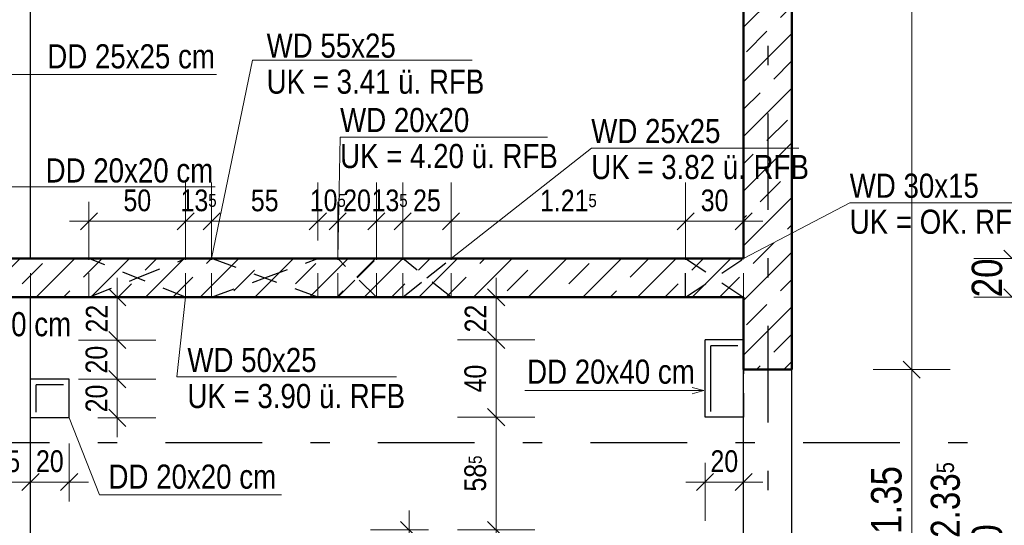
# Model space of a CAD drawing. Header units: millimetres. Extents: x 0 to 102, y -15 to 47.
# Tile 48 of 103: x 22.08 to 27.18, y 23.68 to 26.29. Entities that reach past the tile are written whole.
import ezdxf

# ---------------------------------------------------------------- set-up
doc = ezdxf.new("R2010")
doc.units = ezdxf.units.MM
doc.linetypes.add('DASHDOTX2', pattern=[2, 1, -0.5, 0, -0.5])
doc.linetypes.add('HIDDEN', pattern=[0.375, 0.25, -0.125])
doc.layers.add('Achsen', color=7, linetype='Continuous', lineweight=20)
doc.layers.add('Schraffuren', color=7, linetype='Continuous', lineweight=20)
doc.styles.add('Arial Narrow', font='ARIALN.TTF')
doc.dimstyles.new('Arch_Strakon_dimstyle', dxfattribs={"dimtxt": 15.75, "dimasz": 1, "dimexe": 1.25, "dimexo": 0.0625, "dimgap": 1, "dimtad": 0, "dimzin": 12, "dimdsep": 46, "dimtxsty": 'Arial Narrow', "dimblk": 'Arrowhead_Tick', "dimsah": 1, "dimcen": 0, "dimse1": 1, "dimse2": 1, "dimclrd": 6, "dimclrt": 2, "dimazin": 0, "dimtfac": 1, "dimtdec": 4, "dimtmove": 0, "dimatfit": 3, "dimldrblk": 'NONE', "dimfxl": 1, "dimtvp": 1, "dimtolj": 1, "dimtzin": 0, "dimlwd": 13, "dimarcsym": 2})
pattern_1 = [(45, (0, 0), (-0.1414214, 0.1414214), [0.15, -0.1]), (45, (-0.07071, 0.07071), (-0.1414214, 0.1414214), [])]

# ---------------------------------------------------------------- blocks, each defined once
blk = doc.blocks.new('Arrowhead_Tick')
at = {"color": 0, "linetype": 'Continuous', "lineweight": -2}
for p, q in [((0, 20), (0, -10)), ((-1, 0), (0, 0)), ((10, 0), (0, 0))]:
    blk.add_line(p, q, dxfattribs=at)
at = {"color": 2, "linetype": 'Continuous', "lineweight": 35}
blk.add_line((4.42, 4.42), (-4.42, -4.42), dxfattribs=at)
blk = doc.blocks.new('*D89')
at = {"layer": 'Achsen', "color": 6, "linetype": 'Continuous', "lineweight": 13}
blk.add_line((26.7, 24.4921), (26.7, 30.7218), dxfattribs=at)
at = {"layer": 'Defpoints', "color": 0}
for p in [(26.0803, 30.7318), (26.7, 30.7318), (26.0803, 24.4821)]:
    blk.add_point(p, dxfattribs=at)
at = {"layer": 'Achsen', "color": 6, "lineweight": 13, "xscale": 0.01, "yscale": 0.01, "zscale": 0.01}
for p, rotation in [((26.7, 30.7318), 90), ((26.7, 24.4821), 270)]:
    blk.add_blockref('Arrowhead_Tick', p, dxfattribs=dict(at, rotation=rotation))
at = {"layer": 'Achsen', "color": 2, "lineweight": 35, "insert": (26.5696, 27.6069), "char_height": 0.1575, "attachment_point": 5, "rotation": 90, "style": 'Arial Narrow'}
blk.add_mtext('\\A1;6.25', dxfattribs=at)
blk = doc.blocks.new('_None')
blk = doc.blocks.new('*D152')
at = {"layer": 'Achsen', "color": 6, "linetype": 'Continuous', "lineweight": 13}
blk.add_line((26.7, 23.1421), (26.7, 24.4721), dxfattribs=at)
at = {"layer": 'Defpoints', "color": 0}
for p in [(26.0803, 24.4821), (26.7, 24.4821), (26.0803, 23.1321)]:
    blk.add_point(p, dxfattribs=at)
at = {"layer": 'Achsen', "color": 6, "lineweight": 13, "xscale": 0.01, "yscale": 0.01, "zscale": 0.01}
for p, rotation in [((26.7, 24.4821), 90), ((26.7, 23.1321), 270)]:
    blk.add_blockref('Arrowhead_Tick', p, dxfattribs=dict(at, rotation=rotation))
at = {"layer": 'Achsen', "color": 2, "lineweight": 35, "insert": (26.5696, 23.8071), "char_height": 0.1575, "attachment_point": 5, "rotation": 90, "style": 'Arial Narrow'}
blk.add_mtext('\\A1;1.35', dxfattribs=at)
blk = doc.blocks.new('*D262')
at = {"layer": 'Achsen', "color": 6, "linetype": 'Continuous', "lineweight": 13}
blk.add_line((27.2208, 22.1645), (27.2208, 24.8468), dxfattribs=at)
at = {"layer": 'Defpoints', "color": 0}
for p in [(25.8303, 24.8568), (27.2208, 24.8568), (25.8307, 22.1545)]:
    blk.add_point(p, dxfattribs=at)
at = {"layer": 'Achsen', "color": 6, "lineweight": 13, "xscale": 0.01, "yscale": 0.01, "zscale": 0.01}
for p, rotation in [((27.2208, 24.8568), 90), ((27.2208, 22.1545), 270)]:
    blk.add_blockref('Arrowhead_Tick', p, dxfattribs=dict(at, rotation=rotation))
at = {"layer": 'Achsen', "color": 2, "lineweight": 35, "insert": (27.0904, 23.5056), "char_height": 0.1575, "attachment_point": 5, "rotation": 90, "style": 'Arial Narrow'}
blk.add_mtext('\\A1;2.70', dxfattribs=at)
blk = doc.blocks.new('*D263')
at = {"layer": 'Achsen', "color": 6, "linetype": 'Continuous', "lineweight": 13}
blk.add_line((27.2208, 24.8668), (27.2208, 25.0468), dxfattribs=at)
at = {"layer": 'Defpoints', "color": 0}
for p in [(25.8303, 25.0568), (27.2208, 25.0568), (25.8303, 24.8568)]:
    blk.add_point(p, dxfattribs=at)
at = {"layer": 'Achsen', "color": 6, "lineweight": 13, "xscale": 0.01, "yscale": 0.01, "zscale": 0.01}
for p, rotation in [((27.2208, 25.0568), 90), ((27.2208, 24.8568), 270)]:
    blk.add_blockref('Arrowhead_Tick', p, dxfattribs=dict(at, rotation=rotation))
at = {"layer": 'Achsen', "color": 2, "lineweight": 35, "insert": (27.0904, 24.9568), "char_height": 0.1575, "attachment_point": 5, "rotation": 90, "style": 'Arial Narrow'}
blk.add_mtext('\\A1;20', dxfattribs=at)
blk = doc.blocks.new('*D264')
at = {"layer": 'Achsen', "color": 6, "linetype": 'Continuous', "lineweight": 13}
blk.add_line((27.2208, 25.0668), (27.2208, 28.9717), dxfattribs=at)
at = {"layer": 'Defpoints', "color": 0}
for p in [(25.8303, 28.9817), (27.2208, 28.9817), (25.8303, 25.0568)]:
    blk.add_point(p, dxfattribs=at)
at = {"layer": 'Achsen', "color": 6, "lineweight": 13, "xscale": 0.01, "yscale": 0.01, "zscale": 0.01}
for p, rotation in [((27.2208, 28.9817), 89.9999999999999), ((27.2208, 25.0568), 269.9999999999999)]:
    blk.add_blockref('Arrowhead_Tick', p, dxfattribs=dict(at, rotation=rotation))
at = {"layer": 'Achsen', "color": 2, "lineweight": 35, "insert": (27.0904, 27.0192), "char_height": 0.1575, "attachment_point": 5, "rotation": 90, "style": 'Arial Narrow'}
blk.add_mtext('\\A1;3.92{\\A1;\\H.6x;\\S5;}', dxfattribs=at)
blk = doc.blocks.new('*D519')
at = {"color": 6, "linetype": 'Continuous', "lineweight": 13}
blk.add_line((28.15, 21.9145), (28.15, 29.2218), dxfattribs=at)
at = {"layer": 'Defpoints', "color": 0}
for p in [(26.0803, 29.2318), (28.15, 29.2318), (26.0807, 21.9045)]:
    blk.add_point(p, dxfattribs=at)
at = {"color": 6, "lineweight": 13, "xscale": 0.01, "yscale": 0.01, "zscale": 0.01}
for p, rotation in [((28.15, 29.2318), 90), ((28.15, 21.9045), 270)]:
    blk.add_blockref('Arrowhead_Tick', p, dxfattribs=dict(at, rotation=rotation))
at = {"color": 2, "lineweight": 35, "insert": (28.0196, 25.5681), "char_height": 0.1575, "attachment_point": 5, "rotation": 90, "style": 'Arial Narrow'}
blk.add_mtext('\\A1;7.32{\\A1;\\H.6x;\\S5;}', dxfattribs=at)
blk = doc.blocks.new('*D584')
at = {"color": 6, "linetype": 'Continuous', "lineweight": 13}
blk.add_line((22.1507, 23.9), (22.3307, 23.9), dxfattribs=at)
at = {"layer": 'Defpoints', "color": 0}
for p in [(22.1407, 24.2326), (22.3407, 24.2326), (22.3407, 23.9)]:
    blk.add_point(p, dxfattribs=at)
at = {"color": 6, "lineweight": 13, "xscale": 0.01, "yscale": 0.01, "zscale": 0.01}
blk.add_blockref('Arrowhead_Tick', (22.3407, 23.9), dxfattribs=at)
at = {"color": 6, "lineweight": 13, "xscale": 0.01, "yscale": 0.01, "zscale": 0.01, "rotation": 180}
blk.add_blockref('Arrowhead_Tick', (22.1407, 23.9), dxfattribs=at)
at = {"color": 3, "lineweight": 35, "insert": (22.2407, 24.0074), "char_height": 0.1125, "attachment_point": 5, "style": 'Arial Narrow'}
blk.add_mtext('\\A1;20', dxfattribs=at)
blk = doc.blocks.new('*D586')
at = {"color": 6, "linetype": 'Continuous', "lineweight": 13}
blk.add_line((21.9007, 23.9), (22.1307, 23.9), dxfattribs=at)
at = {"layer": 'Defpoints', "color": 0}
for p in [(21.8907, 24.2348), (22.1407, 24.2326), (22.1407, 23.9)]:
    blk.add_point(p, dxfattribs=at)
at = {"color": 6, "lineweight": 13, "xscale": 0.01, "yscale": 0.01, "zscale": 0.01}
blk.add_blockref('Arrowhead_Tick', (22.1407, 23.9), dxfattribs=at)
at = {"color": 6, "lineweight": 13, "xscale": 0.01, "yscale": 0.01, "zscale": 0.01, "rotation": 180}
blk.add_blockref('Arrowhead_Tick', (21.8907, 23.9), dxfattribs=at)
at = {"color": 3, "lineweight": 35, "insert": (22.0157, 24.0074), "char_height": 0.1125, "attachment_point": 5, "style": 'Arial Narrow'}
blk.add_mtext('\\A1;25', dxfattribs=at)
blk = doc.blocks.new('*D611')
at = {"color": 6, "linetype": 'Continuous', "lineweight": 13}
blk.add_line((23.5267, 27.0014), (25.8203, 27.0014), dxfattribs=at)
at = {"layer": 'Defpoints', "color": 0}
for p in [(25.8303, 27.0014), (23.5167, 26.5386), (25.8303, 25.0568)]:
    blk.add_point(p, dxfattribs=at)
at = {"color": 6, "lineweight": 13, "xscale": 0.01, "yscale": 0.01, "zscale": 0.01}
blk.add_blockref('Arrowhead_Tick', (25.8303, 27.0014), dxfattribs=at)
at = {"color": 6, "lineweight": 13, "xscale": 0.01, "yscale": 0.01, "zscale": 0.01, "rotation": 180}
blk.add_blockref('Arrowhead_Tick', (23.5167, 27.0014), dxfattribs=at)
at = {"color": 3, "lineweight": 35, "insert": (24.6735, 27.1088), "char_height": 0.1125, "attachment_point": 5, "style": 'Arial Narrow'}
blk.add_mtext('\\A1;2.31{\\A1;\\H.6x;\\S5;}', dxfattribs=at)
blk = doc.blocks.new('*D635')
at = {"color": 6, "linetype": 'Continuous', "lineweight": 13}
blk.add_line((22.5899, 24.2426), (22.5899, 24.4226), dxfattribs=at)
at = {"layer": 'Defpoints', "color": 0}
for p in [(22.3407, 24.4326), (22.5899, 24.4326), (22.3407, 24.2326)]:
    blk.add_point(p, dxfattribs=at)
at = {"color": 6, "lineweight": 13, "xscale": 0.01, "yscale": 0.01, "zscale": 0.01}
for p, rotation in [((22.5899, 24.4326), 90), ((22.5899, 24.2326), 270)]:
    blk.add_blockref('Arrowhead_Tick', p, dxfattribs=dict(at, rotation=rotation))
at = {"color": 3, "lineweight": 35, "insert": (22.4825, 24.3326), "char_height": 0.1125, "attachment_point": 5, "rotation": 90, "style": 'Arial Narrow'}
blk.add_mtext('\\A1;20', dxfattribs=at)
blk = doc.blocks.new('*D636')
at = {"color": 6, "linetype": 'Continuous', "lineweight": 13}
blk.add_line((22.5899, 24.4426), (22.5899, 24.6248), dxfattribs=at)
at = {"layer": 'Defpoints', "color": 0}
for p in [(21.8907, 24.6348), (22.5899, 24.6348), (22.3407, 24.4326)]:
    blk.add_point(p, dxfattribs=at)
at = {"color": 6, "lineweight": 13, "xscale": 0.01, "yscale": 0.01, "zscale": 0.01}
for p, rotation in [((22.5899, 24.6348), 90), ((22.5899, 24.4326), 270)]:
    blk.add_blockref('Arrowhead_Tick', p, dxfattribs=dict(at, rotation=rotation))
at = {"color": 3, "lineweight": 35, "insert": (22.4825, 24.5337), "char_height": 0.1125, "attachment_point": 5, "rotation": 90, "style": 'Arial Narrow'}
blk.add_mtext('\\A1;20', dxfattribs=at)
blk = doc.blocks.new('*D637')
at = {"color": 6, "linetype": 'Continuous', "lineweight": 13}
blk.add_line((22.5899, 24.6448), (22.5899, 24.8468), dxfattribs=at)
at = {"layer": 'Defpoints', "color": 0}
for p in [(20.5407, 24.8568), (22.5899, 24.8568), (21.8907, 24.6348)]:
    blk.add_point(p, dxfattribs=at)
at = {"color": 6, "lineweight": 13, "xscale": 0.01, "yscale": 0.01, "zscale": 0.01}
for p, rotation in [((22.5899, 24.8568), 90), ((22.5899, 24.6348), 270)]:
    blk.add_blockref('Arrowhead_Tick', p, dxfattribs=dict(at, rotation=rotation))
at = {"color": 3, "lineweight": 35, "insert": (22.4834, 24.7458), "char_height": 0.1125, "attachment_point": 5, "rotation": 90, "style": 'Arial Narrow'}
blk.add_mtext('\\A1;22', dxfattribs=at)
blk = doc.blocks.new('*D640')
at = {"color": 6, "linetype": 'Continuous', "lineweight": 13}
blk.add_line((25.6409, 23.9), (25.8203, 23.9), dxfattribs=at)
at = {"layer": 'Defpoints', "color": 0}
for p in [(25.6309, 24.2358), (25.8303, 24.2358), (25.8303, 23.9)]:
    blk.add_point(p, dxfattribs=at)
at = {"color": 6, "lineweight": 13, "xscale": 0.01, "yscale": 0.01, "zscale": 0.01}
blk.add_blockref('Arrowhead_Tick', (25.8303, 23.9), dxfattribs=at)
at = {"color": 6, "lineweight": 13, "xscale": 0.01, "yscale": 0.01, "zscale": 0.01, "rotation": 180}
blk.add_blockref('Arrowhead_Tick', (25.6309, 23.9), dxfattribs=at)
at = {"color": 3, "lineweight": 35, "insert": (25.7306, 24.0074), "char_height": 0.1125, "attachment_point": 5, "style": 'Arial Narrow'}
blk.add_mtext('\\A1;20', dxfattribs=at)
blk = doc.blocks.new('*D642')
at = {"color": 6, "linetype": 'Continuous', "lineweight": 13}
blk.add_line((24.55, 22.5621), (24.55, 23.6421), dxfattribs=at)
at = {"layer": 'Defpoints', "color": 0}
for p in [(24.55, 23.6521), (25.2811, 23.6521), (24.8808, 22.5521)]:
    blk.add_point(p, dxfattribs=at)
at = {"color": 6, "lineweight": 13, "xscale": 0.01, "yscale": 0.01, "zscale": 0.01}
for p, rotation in [((24.55, 23.6521), 90), ((24.55, 22.5521), 270)]:
    blk.add_blockref('Arrowhead_Tick', p, dxfattribs=dict(at, rotation=rotation))
at = {"color": 3, "lineweight": 35, "insert": (24.4426, 23.1021), "char_height": 0.1125, "attachment_point": 5, "rotation": 90, "style": 'Arial Narrow'}
blk.add_mtext('\\A1;1.10', dxfattribs=at)
blk = doc.blocks.new('*D643')
at = {"color": 6, "linetype": 'Continuous', "lineweight": 13}
blk.add_line((24.55, 23.6621), (24.55, 24.2258), dxfattribs=at)
at = {"layer": 'Defpoints', "color": 0}
for p in [(24.55, 24.2358), (25.6309, 24.2358), (25.2811, 23.6521)]:
    blk.add_point(p, dxfattribs=at)
at = {"color": 6, "lineweight": 13, "xscale": 0.01, "yscale": 0.01, "zscale": 0.01}
for p, rotation in [((24.55, 24.2358), 90), ((24.55, 23.6521), 270)]:
    blk.add_blockref('Arrowhead_Tick', p, dxfattribs=dict(at, rotation=rotation))
at = {"color": 3, "lineweight": 35, "insert": (24.4426, 23.9439), "char_height": 0.1125, "attachment_point": 5, "rotation": 90, "style": 'Arial Narrow'}
blk.add_mtext('\\A1;58{\\A1;\\H.6x;\\S5;}', dxfattribs=at)
blk = doc.blocks.new('*D644')
at = {"color": 6, "linetype": 'Continuous', "lineweight": 13}
blk.add_line((24.55, 24.2458), (24.55, 24.6258), dxfattribs=at)
at = {"layer": 'Defpoints', "color": 0}
for p in [(24.55, 24.6358), (25.6309, 24.6358), (25.6309, 24.2358)]:
    blk.add_point(p, dxfattribs=at)
at = {"color": 6, "lineweight": 13, "xscale": 0.01, "yscale": 0.01, "zscale": 0.01}
for p, rotation in [((24.55, 24.6358), 90), ((24.55, 24.2358), 270)]:
    blk.add_blockref('Arrowhead_Tick', p, dxfattribs=dict(at, rotation=rotation))
at = {"color": 3, "lineweight": 35, "insert": (24.4426, 24.4358), "char_height": 0.1125, "attachment_point": 5, "rotation": 90, "style": 'Arial Narrow'}
blk.add_mtext('\\A1;40', dxfattribs=at)
blk = doc.blocks.new('*D645')
at = {"color": 6, "linetype": 'Continuous', "lineweight": 13}
blk.add_line((24.55, 24.6458), (24.55, 24.8468), dxfattribs=at)
at = {"layer": 'Defpoints', "color": 0}
for p in [(24.55, 24.8568), (25.8303, 24.8568), (25.6309, 24.6358)]:
    blk.add_point(p, dxfattribs=at)
at = {"color": 6, "lineweight": 13, "xscale": 0.01, "yscale": 0.01, "zscale": 0.01}
for p, rotation in [((24.55, 24.8568), 90), ((24.55, 24.6358), 270)]:
    blk.add_blockref('Arrowhead_Tick', p, dxfattribs=dict(at, rotation=rotation))
at = {"color": 3, "lineweight": 35, "insert": (24.4435, 24.7463), "char_height": 0.1125, "attachment_point": 5, "rotation": 90, "style": 'Arial Narrow'}
blk.add_mtext('\\A1;22', dxfattribs=at)
blk = doc.blocks.new('*D700')
at = {"color": 6, "linetype": 'Continuous', "lineweight": 13}
blk.add_line((22.4534, 25.25), (22.9334, 25.25), dxfattribs=at)
at = {"layer": 'Defpoints', "color": 0}
for p in [(22.9434, 25.25), (22.4434, 25.0568), (22.9434, 25.0568)]:
    blk.add_point(p, dxfattribs=at)
at = {"color": 6, "lineweight": 13, "xscale": 0.01, "yscale": 0.01, "zscale": 0.01}
blk.add_blockref('Arrowhead_Tick', (22.9434, 25.25), dxfattribs=at)
at = {"color": 6, "lineweight": 13, "xscale": 0.01, "yscale": 0.01, "zscale": 0.01, "rotation": 180}
blk.add_blockref('Arrowhead_Tick', (22.4434, 25.25), dxfattribs=at)
at = {"color": 3, "lineweight": 35, "insert": (22.6934, 25.3574), "char_height": 0.1125, "attachment_point": 5, "style": 'Arial Narrow'}
blk.add_mtext('\\A1;50', dxfattribs=at)
blk = doc.blocks.new('*D701')
at = {"color": 6, "linetype": 'Continuous', "lineweight": 13}
blk.add_line((22.9534, 25.25), (23.0676, 25.25), dxfattribs=at)
at = {"layer": 'Defpoints', "color": 0}
for p in [(23.0776, 25.25), (22.9434, 25.0568), (23.0776, 25.0568)]:
    blk.add_point(p, dxfattribs=at)
at = {"color": 6, "lineweight": 13, "xscale": 0.01, "yscale": 0.01, "zscale": 0.01}
blk.add_blockref('Arrowhead_Tick', (23.0776, 25.25), dxfattribs=at)
at = {"color": 6, "lineweight": 13, "xscale": 0.01, "yscale": 0.01, "zscale": 0.01, "rotation": 180}
blk.add_blockref('Arrowhead_Tick', (22.9434, 25.25), dxfattribs=at)
at = {"color": 3, "lineweight": 35, "insert": (23.0105, 25.3574), "char_height": 0.1125, "attachment_point": 5, "style": 'Arial Narrow'}
blk.add_mtext('\\A1;13{\\A1;\\H.6x;\\S5;}', dxfattribs=at)
blk = doc.blocks.new('*D702')
at = {"color": 6, "linetype": 'Continuous', "lineweight": 13}
blk.add_line((23.0876, 25.25), (23.6176, 25.25), dxfattribs=at)
at = {"layer": 'Defpoints', "color": 0}
for p in [(23.6276, 25.25), (23.0776, 25.0568), (23.6276, 25.0568)]:
    blk.add_point(p, dxfattribs=at)
at = {"color": 6, "lineweight": 13, "xscale": 0.01, "yscale": 0.01, "zscale": 0.01}
blk.add_blockref('Arrowhead_Tick', (23.6276, 25.25), dxfattribs=at)
at = {"color": 6, "lineweight": 13, "xscale": 0.01, "yscale": 0.01, "zscale": 0.01, "rotation": 180}
blk.add_blockref('Arrowhead_Tick', (23.0776, 25.25), dxfattribs=at)
at = {"color": 3, "lineweight": 35, "insert": (23.3526, 25.3572), "char_height": 0.1125, "attachment_point": 5, "style": 'Arial Narrow'}
blk.add_mtext('\\A1;55', dxfattribs=at)
blk = doc.blocks.new('*D703')
at = {"color": 6, "linetype": 'Continuous', "lineweight": 13}
for p, q in [((23.6176, 25.25), (23.6076, 25.25)), ((23.6276, 25.25), (23.7304, 25.25)), ((23.7404, 25.25), (23.7504, 25.25))]:
    blk.add_line(p, q, dxfattribs=at)
at = {"layer": 'Defpoints', "color": 0}
for p in [(23.7304, 25.25), (23.6276, 25.0568), (23.7304, 25.0568)]:
    blk.add_point(p, dxfattribs=at)
at = {"color": 6, "lineweight": 13, "xscale": 0.01, "yscale": 0.01, "zscale": 0.01}
blk.add_blockref('Arrowhead_Tick', (23.6276, 25.25), dxfattribs=at)
at = {"color": 6, "lineweight": 13, "xscale": 0.01, "yscale": 0.01, "zscale": 0.01, "rotation": 180}
blk.add_blockref('Arrowhead_Tick', (23.7304, 25.25), dxfattribs=at)
at = {"color": 3, "lineweight": 35, "insert": (23.679, 25.3574), "char_height": 0.1125, "attachment_point": 5, "style": 'Arial Narrow'}
blk.add_mtext('\\A1;10{\\A1;\\H.6x;\\S5;}', dxfattribs=at)
blk = doc.blocks.new('*D704')
at = {"color": 6, "linetype": 'Continuous', "lineweight": 13}
blk.add_line((23.7404, 25.25), (23.9204, 25.25), dxfattribs=at)
at = {"layer": 'Defpoints', "color": 0}
for p in [(23.9304, 25.25), (23.7304, 25.0568), (23.9304, 25.0568)]:
    blk.add_point(p, dxfattribs=at)
at = {"color": 6, "lineweight": 13, "xscale": 0.01, "yscale": 0.01, "zscale": 0.01}
blk.add_blockref('Arrowhead_Tick', (23.9304, 25.25), dxfattribs=at)
at = {"color": 6, "lineweight": 13, "xscale": 0.01, "yscale": 0.01, "zscale": 0.01, "rotation": 180}
blk.add_blockref('Arrowhead_Tick', (23.7304, 25.25), dxfattribs=at)
at = {"color": 3, "lineweight": 35, "insert": (23.8304, 25.3574), "char_height": 0.1125, "attachment_point": 5, "style": 'Arial Narrow'}
blk.add_mtext('\\A1;20', dxfattribs=at)
blk = doc.blocks.new('*D705')
at = {"color": 6, "linetype": 'Continuous', "lineweight": 13}
blk.add_line((23.9404, 25.25), (24.057, 25.25), dxfattribs=at)
at = {"layer": 'Defpoints', "color": 0}
for p in [(24.067, 25.25), (23.9304, 25.0568), (24.067, 25.0568)]:
    blk.add_point(p, dxfattribs=at)
at = {"color": 6, "lineweight": 13, "xscale": 0.01, "yscale": 0.01, "zscale": 0.01}
blk.add_blockref('Arrowhead_Tick', (24.067, 25.25), dxfattribs=at)
at = {"color": 6, "lineweight": 13, "xscale": 0.01, "yscale": 0.01, "zscale": 0.01, "rotation": 180}
blk.add_blockref('Arrowhead_Tick', (23.9304, 25.25), dxfattribs=at)
at = {"color": 3, "lineweight": 35, "insert": (23.9987, 25.3574), "char_height": 0.1125, "attachment_point": 5, "style": 'Arial Narrow'}
blk.add_mtext('\\A1;13{\\A1;\\H.6x;\\S5;}', dxfattribs=at)
blk = doc.blocks.new('*D706')
at = {"color": 6, "linetype": 'Continuous', "lineweight": 13}
blk.add_line((24.077, 25.25), (24.307, 25.25), dxfattribs=at)
at = {"layer": 'Defpoints', "color": 0}
for p in [(24.317, 25.25), (24.067, 25.0568), (24.317, 24.8568)]:
    blk.add_point(p, dxfattribs=at)
at = {"color": 6, "lineweight": 13, "xscale": 0.01, "yscale": 0.01, "zscale": 0.01}
blk.add_blockref('Arrowhead_Tick', (24.317, 25.25), dxfattribs=at)
at = {"color": 6, "lineweight": 13, "xscale": 0.01, "yscale": 0.01, "zscale": 0.01, "rotation": 180}
blk.add_blockref('Arrowhead_Tick', (24.067, 25.25), dxfattribs=at)
at = {"color": 3, "lineweight": 35, "insert": (24.192, 25.3574), "char_height": 0.1125, "attachment_point": 5, "style": 'Arial Narrow'}
blk.add_mtext('\\A1;25', dxfattribs=at)
blk = doc.blocks.new('*D707')
at = {"color": 6, "linetype": 'Continuous', "lineweight": 13}
blk.add_line((24.327, 25.25), (25.5203, 25.25), dxfattribs=at)
at = {"layer": 'Defpoints', "color": 0}
for p in [(25.5303, 25.25), (25.5303, 25.0568), (24.317, 24.8568)]:
    blk.add_point(p, dxfattribs=at)
at = {"color": 6, "lineweight": 13, "xscale": 0.01, "yscale": 0.01, "zscale": 0.01}
blk.add_blockref('Arrowhead_Tick', (25.5303, 25.25), dxfattribs=at)
at = {"color": 6, "lineweight": 13, "xscale": 0.01, "yscale": 0.01, "zscale": 0.01, "rotation": 180}
blk.add_blockref('Arrowhead_Tick', (24.317, 25.25), dxfattribs=at)
at = {"color": 3, "lineweight": 35, "insert": (24.9236, 25.3565), "char_height": 0.1125, "attachment_point": 5, "style": 'Arial Narrow'}
blk.add_mtext('\\A1;1.21{\\A1;\\H.6x;\\S5;}', dxfattribs=at)
blk = doc.blocks.new('*D708')
at = {"color": 6, "linetype": 'Continuous', "lineweight": 13}
blk.add_line((25.5403, 25.25), (25.8203, 25.25), dxfattribs=at)
at = {"layer": 'Defpoints', "color": 0}
for p in [(25.8303, 25.25), (25.5303, 25.0568), (25.8303, 24.8568)]:
    blk.add_point(p, dxfattribs=at)
at = {"color": 6, "lineweight": 13, "xscale": 0.01, "yscale": 0.01, "zscale": 0.01}
blk.add_blockref('Arrowhead_Tick', (25.8303, 25.25), dxfattribs=at)
at = {"color": 6, "lineweight": 13, "xscale": 0.01, "yscale": 0.01, "zscale": 0.01, "rotation": 180}
blk.add_blockref('Arrowhead_Tick', (25.5303, 25.25), dxfattribs=at)
at = {"color": 3, "lineweight": 35, "insert": (25.6803, 25.3574), "char_height": 0.1125, "attachment_point": 5, "style": 'Arial Narrow'}
blk.add_mtext('\\A1;30', dxfattribs=at)
blk = doc.blocks.new('*D709')
at = {"color": 6, "linetype": 'Continuous', "lineweight": 13}
blk.add_line((24.1, 22.1621), (24.1, 23.6421), dxfattribs=at)
at = {"layer": 'Defpoints', "color": 0}
for p in [(24.1, 23.6521), (25.8303, 23.6521), (25.8303, 22.1521)]:
    blk.add_point(p, dxfattribs=at)
at = {"color": 6, "lineweight": 13, "xscale": 0.01, "yscale": 0.01, "zscale": 0.01}
for p, rotation in [((24.1, 23.6521), 90), ((24.1, 22.1521), 270)]:
    blk.add_blockref('Arrowhead_Tick', p, dxfattribs=dict(at, rotation=rotation))
at = {"color": 3, "lineweight": 35, "insert": (23.9926, 22.9021), "char_height": 0.1125, "attachment_point": 5, "rotation": 90, "style": 'Arial Narrow'}
blk.add_mtext('\\A1;1.50', dxfattribs=at)

msp = doc.modelspace()

# ---------------------------------------------------------------- hatches: boundary and pattern name
at = {"layer": 'Schraffuren', "lineweight": 13}
h = msp.add_hatch(dxfattribs=at)
h.set_pattern_fill('bB', color=6, scale=0.01, angle=45, style=0, pattern_type=2)
h.set_pattern_definition(pattern_1)
h.paths.add_polyline_path([(26.0802999, 30.7317676), (26.0802999, 24.4820998), (25.8302999, 24.4820998), (25.8302999, 30.7317676)])
h = msp.add_hatch(dxfattribs=at)
h.set_pattern_fill('bB', color=6, scale=0.01, angle=45, style=0, pattern_type=2)
h.set_pattern_definition(pattern_1)
h.paths.add_polyline_path([(25.8302999, 25.0567534), (25.8302999, 24.8567534), (20.5406689, 24.8567534), (20.5406689, 25.0567534)])

# ---------------------------------------------------------------- linework, layer by layer
at = {"color": 4, "linetype": 'Continuous', "lineweight": 50}
for p, q in [((26.0802999, 24.4820998), (26.0802999, 30.7317676)), ((25.8302985, 25.0567534), (25.8302985, 28.9817112)), ((25.8302999, 25.0567534), (20.5406689, 25.0567534)), ((25.8302999, 24.8567534), (20.5406689, 24.8567534)), ((25.8302985, 24.4820998), (25.8302985, 24.8567534)), ((26.0802999, 24.4820998), (25.8302999, 24.4820998))]:
    msp.add_line(p, q, dxfattribs=at)
at = {"color": 5, "linetype": 'Continuous', "lineweight": 18}
for p, q in [((23.289324, 26.0839812), (23.0776171, 25.0567534)), ((24.425834, 26.0839812), (23.289324, 26.0839812)), ((23.103983, 26.0094003), (21.923639, 26.0094003)), ((23.7431489, 25.6860309), (23.7303642, 25.0567534)), ((23.7431489, 25.6860309), (24.8161117, 25.6860309)), ((25.0426727, 25.6289767), (24.3169596, 25.0567534)), ((25.0426727, 25.6289767), (26.1156356, 25.6289767)), ((23.0960077, 25.4285663), (21.9156637, 25.4285663)), ((26.3798371, 25.3458724), (25.8302985, 25.0567534)), ((26.3798371, 25.3458724), (27.4527999, 25.3458724)), ((22.8980093, 24.4442318), (22.9434067, 24.8567534)), ((22.8980093, 24.4442318), (24.0345193, 24.4442318)), ((24.6987201, 24.3733427), (25.6240141, 24.3733427)), ((25.5640141, 24.3894197), (25.6240141, 24.3733427)), ((25.6240141, 24.3733427), (25.5640141, 24.3572658)), ((22.4978604, 23.8332551), (22.3406567, 24.2326066)), ((23.4389455, 23.8332551), (22.4978604, 23.8332551))]:
    msp.add_line(p, q, dxfattribs=at)
at = {"color": 6, "linetype": 'HIDDEN', "lineweight": 13, "ltscale": 0.5}
for p, q in [((22.1406582, 24.8567534), (22.1406582, 25.0567534)), ((22.4434067, 24.8567534), (22.4434067, 25.0567534)), ((22.9434067, 24.8567534), (22.9434067, 25.0567534)), ((23.0776079, 24.8567534), (23.0776079, 25.0567534)), ((23.6276079, 24.8567534), (23.6276079, 25.0567534)), ((23.7303609, 24.8567534), (23.7303609, 25.0567534)), ((23.9303609, 24.8567534), (23.9303609, 25.0567534)), ((24.0669596, 24.8567534), (24.0669596, 25.0567534)), ((24.3169596, 24.8567534), (24.3169596, 25.0567534)), ((25.8302985, 24.8567534), (25.8302985, 25.0567534)), ((25.8308614, 24.6358077), (25.8302999, 24.6358077)), ((25.8308614, 24.2358063), (25.8308614, 24.6358077)), ((25.8308614, 24.2358063), (25.8302999, 24.2358063))]:
    msp.add_line(p, q, dxfattribs=at)
at = {"color": 3, "linetype": 'HIDDEN', "lineweight": 25, "ltscale": 0.5}
for p, q in [((25.5302985, 24.8567534), (25.5302985, 25.0567534)), ((25.5302985, 25.0567534), (25.8302985, 24.8567534)), ((25.5302985, 24.8567534), (25.8302985, 25.0567534))]:
    msp.add_line(p, q, dxfattribs=at)
at = {"layer": 'Achsen', "color": 3, "linetype": 'DASHDOTX2', "lineweight": 25, "ltscale": 0.5}
for p, q in [((25.9556957, 39.0086435), (25.9556957, 11.9806051)), ((5.2386957, 24.104471), (50.913591, 24.104471))]:
    msp.add_line(p, q, dxfattribs=at)
at = {"layer": 'Achsen', "color": 3, "linetype": 'Continuous', "lineweight": 25}
for p, q in [((22.1406582, 25.0567534), (22.1406582, 28.981711)), ((22.1406582, 22.1544708), (22.1406582, 24.8567534)), ((25.8302999, 24.6358077), (25.6308614, 24.6358077)), ((25.6308614, 24.2358063), (25.6308614, 24.6358077)), ((25.8008614, 24.6058077), (25.6608614, 24.6058077)), ((25.6608614, 24.2658063), (25.6608614, 24.6058077)), ((25.8302985, 23.1320998), (25.8302985, 24.4820998)), ((26.0802999, 23.1320998), (26.0802999, 24.4820998)), ((22.3406567, 24.4326073), (22.1406582, 24.4326073)), ((22.3106567, 24.4026073), (22.1706582, 24.4026073)), ((22.1706582, 24.2626066), (22.1706582, 24.4026073)), ((22.3406567, 24.2326066), (22.3406567, 24.4326073)), ((22.3406567, 24.2326066), (22.1406582, 24.2326066)), ((25.8302999, 24.2358063), (25.6308614, 24.2358063))]:
    msp.add_line(p, q, dxfattribs=at)
at = {"layer": 'Achsen', "color": 3, "linetype": 'HIDDEN', "lineweight": 25, "ltscale": 0.5}
for p, q in [((22.9434067, 24.8567567), (22.4434151, 25.0567534)), ((22.6934067, 24.9567567), (22.9433983, 25.0567534)), ((23.6276079, 24.8567567), (23.0776171, 25.0567534)), ((23.3526079, 24.9567567), (23.6275986, 25.0567534)), ((23.9303609, 24.8567567), (23.7303642, 25.0567534)), ((23.8303609, 24.9567567), (23.9303575, 25.0567534)), ((24.3169596, 24.8567567), (24.0669638, 25.0567534)), ((24.1919596, 24.9567567), (24.3169554, 25.0567534)), ((22.4434067, 24.8567567), (22.6934067, 24.9567567)), ((23.0776079, 24.8567567), (23.3526079, 24.9567567)), ((23.7303609, 24.8567567), (23.8303609, 24.9567567)), ((24.0669596, 24.8567567), (24.1919596, 24.9567567))]:
    msp.add_line(p, q, dxfattribs=at)

# ---------------------------------------------------------------- texts
at = {"color": 3, "lineweight": 25, "style": 'Arial Narrow'}
for s, p in [('WD 55x25', (23.3624837, 26.0968518)), ('DD 25x25 cm', (22.2276199, 26.0413556)), ('UK = 3.41 ü. RFB', (23.3624837, 25.9103629)), ('WD 20x20', (23.7426404, 25.7116665)), ('WD 25x25', (25.0421643, 25.6546123)), ('UK = 4.20 ü. RFB', (23.7426404, 25.5251776)), ('DD 20x20 cm', (22.2189577, 25.4506337)), ('UK = 3.82 ü. RFB', (25.0421643, 25.4681234)), ('WD 30x15', (26.3793286, 25.371508)), ('UK = OK. RFB', (26.3793286, 25.1850191)), ('DD 20x40 cm', (21.4837977, 24.6547058)), ('WD 50x25', (22.9526389, 24.4694558)), ('DD 20x40 cm', (24.7104418, 24.4089336)), ('UK = 3.90 ü. RFB', (22.9526389, 24.2829669)), ('DD 20x20 cm', (22.5444788, 23.8655821))]:
    msp.add_text(s, height=0.125, dxfattribs=at).set_placement(p)
at = {"layer": 'Achsen', "color": 2, "lineweight": 35, "insert": (26.875, 23.8070998), "char_height": 0.15, "attachment_point": 5, "rotation": 90, "line_spacing_factor": 0.9, "style": 'Arial Narrow'}
msp.add_mtext('2.33{\\A1;\\H.6x;\\S5;}', dxfattribs=at)

# ---------------------------------------------------------------- dimensions: what is measured, and where the dimension line sits
at = {"lineweight": 35}
for base, p1, p2, text, override, picture, middle in [((28.15, 29.2317598), (26.0807266, 21.9044708), (26.0802999, 29.2317598), '7.32{\\A1;\\H.6x;\\S5;}', {"dimscale": 0.01, "dimtxt": 15.75, "dimasz": 1, "dimgap": 5, "dimtad": 1, "dimjust": 0, "dimtih": 0, "dimtoh": 0, "dimdec": 5, "dimdsep": 46, "dimtxsty": 'Arial Narrow', "dimclrd": 6, "dimclrt": 2, "dimtix": 1, "dimtofl": 255, "dimtmove": 0, "dimatfit": 2, "dimfxl": 0, "dimfxlon": 0, "dimtvp": 31.746032, "dimlwd": 13}, '*D519', (28.15, 25.5681153)), ((22.5899242, 24.8567534), (21.8906555, 24.6348064), (20.5406689, 24.8567534), '22', {"dimscale": 0.01, "dimtxt": 11.25, "dimasz": 1, "dimgap": 5, "dimtad": 1, "dimjust": 0, "dimtih": 0, "dimtoh": 0, "dimdec": 5, "dimdsep": 46, "dimtxsty": 'Arial Narrow', "dimclrd": 6, "dimclrt": 3, "dimtix": 1, "dimtofl": 255, "dimtmove": 0, "dimatfit": 2, "dimfxl": 0, "dimfxlon": 0, "dimtvp": 44.444444, "dimlwd": 13}, '*D637', (22.5899242, 24.7457799)), ((24.55, 24.8567534), (25.6308614, 24.6358077), (25.8302985, 24.8567534), '22', {"dimscale": 0.01, "dimtxt": 11.25, "dimasz": 1, "dimgap": 5, "dimtad": 1, "dimjust": 0, "dimtih": 0, "dimtoh": 0, "dimdec": 5, "dimdsep": 46, "dimtxsty": 'Arial Narrow', "dimclrd": 6, "dimclrt": 3, "dimtix": 1, "dimtofl": 255, "dimtmove": 0, "dimatfit": 2, "dimfxl": 0, "dimfxlon": 0, "dimtvp": 44.444444, "dimlwd": 13}, '*D645', (24.55, 24.7462805)), ((22.5899242, 24.6348064), (22.3406567, 24.4326073), (21.8906555, 24.6348064), '20', {"dimscale": 0.01, "dimtxt": 11.25, "dimasz": 1, "dimgap": 5, "dimtad": 1, "dimjust": 0, "dimtih": 0, "dimtoh": 0, "dimdec": 5, "dimdsep": 46, "dimtxsty": 'Arial Narrow', "dimclrd": 6, "dimclrt": 3, "dimtix": 1, "dimtofl": 255, "dimtmove": 0, "dimatfit": 2, "dimfxl": 0, "dimfxlon": 0, "dimtvp": 44.444444, "dimlwd": 13}, '*D636', (22.5899242, 24.5337069)), ((24.55, 24.6358077), (25.6308614, 24.2358063), (25.6308614, 24.6358077), '40', {"dimscale": 0.01, "dimtxt": 11.25, "dimasz": 1, "dimgap": 5, "dimtad": 1, "dimjust": 0, "dimtih": 0, "dimtoh": 0, "dimdec": 5, "dimdsep": 46, "dimtxsty": 'Arial Narrow', "dimclrd": 6, "dimclrt": 3, "dimtix": 1, "dimtofl": 255, "dimtmove": 0, "dimatfit": 2, "dimfxl": 0, "dimfxlon": 0, "dimtvp": 44.444444, "dimlwd": 13}, '*D644', (24.55, 24.435807)), ((22.5899242, 24.4326073), (22.3406567, 24.2326066), (22.3406567, 24.4326073), '20', {"dimscale": 0.01, "dimtxt": 11.25, "dimasz": 1, "dimgap": 5, "dimtad": 1, "dimjust": 0, "dimtih": 0, "dimtoh": 0, "dimdec": 5, "dimdsep": 46, "dimtxsty": 'Arial Narrow', "dimclrd": 6, "dimclrt": 3, "dimtix": 1, "dimtofl": 255, "dimtmove": 0, "dimatfit": 2, "dimfxl": 0, "dimfxlon": 0, "dimtvp": 44.444444, "dimlwd": 13}, '*D635', (22.5899242, 24.332607)), ((24.55, 24.2358063), (25.2810608, 23.6520542), (25.6308614, 24.2358063), '58{\\A1;\\H.6x;\\S5;}', {"dimscale": 0.01, "dimtxt": 11.25, "dimasz": 1, "dimgap": 5, "dimtad": 1, "dimjust": 0, "dimtih": 0, "dimtoh": 0, "dimdec": 5, "dimdsep": 46, "dimtxsty": 'Arial Narrow', "dimclrd": 6, "dimclrt": 3, "dimtix": 1, "dimtofl": 255, "dimtmove": 0, "dimatfit": 2, "dimfxl": 0, "dimfxlon": 0, "dimtvp": 44.444444, "dimlwd": 13}, '*D643', (24.55, 23.9439302)), ((24.1, 23.6520542), (25.8302999, 22.1520542), (25.8302999, 23.6520542), '1.50', {"dimscale": 0.01, "dimtxt": 11.25, "dimasz": 1, "dimgap": 5, "dimtad": 1, "dimjust": 0, "dimtih": 0, "dimtoh": 0, "dimdec": 5, "dimdsep": 46, "dimtxsty": 'Arial Narrow', "dimclrd": 6, "dimclrt": 3, "dimtix": 1, "dimtofl": 255, "dimtmove": 0, "dimatfit": 2, "dimfxl": 0, "dimfxlon": 0, "dimtvp": 44.444444, "dimlwd": 13}, '*D709', (24.1, 22.9020542)), ((24.55, 23.6520542), (24.8807622, 22.5521041), (25.2810608, 23.6520542), '1.10', {"dimscale": 0.01, "dimtxt": 11.25, "dimasz": 1, "dimgap": 5, "dimtad": 1, "dimjust": 0, "dimtih": 0, "dimtoh": 0, "dimdec": 5, "dimdsep": 46, "dimtxsty": 'Arial Narrow', "dimclrd": 6, "dimclrt": 3, "dimtix": 1, "dimtofl": 255, "dimtmove": 0, "dimatfit": 2, "dimfxl": 0, "dimfxlon": 0, "dimtvp": 44.444444, "dimlwd": 13}, '*D642', (24.55, 23.1020792))]:
    dim = msp.add_linear_dim(base=base, p1=p1, p2=p2, angle=90, text=text, dimstyle='Arch_Strakon_dimstyle', override=override, dxfattribs=at)
    dim.commit()
    dim.dimension.update_dxf_attribs({"geometry": picture, "text_midpoint": middle, "dimtype": 160})
for base, p1, p2, text, picture, middle in [((25.8302985, 27.0014171), (23.5166594, 26.5386093), (25.8302985, 25.0567534), '2.31{\\A1;\\H.6x;\\S5;}', '*D611', (24.673479, 27.0014171)), ((22.9434067, 25.25), (22.4434067, 25.0567534), (22.9434067, 25.0567534), '50', '*D700', (22.6934067, 25.25)), ((23.0776171, 25.25), (22.9434067, 25.0567534), (23.0776171, 25.0567534), '13{\\A1;\\H.6x;\\S5;}', '*D701', (23.0105119, 25.25)), ((23.6276079, 25.25), (23.0776171, 25.0567534), (23.6276079, 25.0567534), '55', '*D702', (23.3526125, 25.25)), ((23.7303642, 25.25), (23.6276079, 25.0567534), (23.7303642, 25.0567534), '10{\\A1;\\H.6x;\\S5;}', '*D703', (23.678986, 25.25)), ((23.9303609, 25.25), (23.7303642, 25.0567534), (23.9303609, 25.0567534), '20', '*D704', (23.8303625, 25.25)), ((24.0669596, 25.25), (23.9303609, 25.0567534), (24.0669596, 25.0567534), '13{\\A1;\\H.6x;\\S5;}', '*D705', (23.9986602, 25.25)), ((24.3169596, 25.25), (24.0669596, 25.0567534), (24.3169596, 24.8567534), '25', '*D706', (24.1919596, 25.25)), ((25.5302985, 25.25), (24.3169596, 24.8567534), (25.5302985, 25.0567534), '1.21{\\A1;\\H.6x;\\S5;}', '*D707', (24.9236291, 25.25)), ((25.8302985, 25.25), (25.5302985, 25.0567534), (25.8302985, 24.8567534), '30', '*D708', (25.6802985, 25.25)), ((22.1406582, 23.9), (21.8906555, 24.2348064), (22.1406582, 24.2326066), '25', '*D586', (22.0156568, 23.9)), ((22.3406567, 23.9), (22.1406582, 24.2326066), (22.3406567, 24.2326066), '20', '*D584', (22.2406574, 23.9)), ((25.8302999, 23.9), (25.6308614, 24.2358063), (25.8302999, 24.2358063), '20', '*D640', (25.7305807, 23.9))]:
    dim = msp.add_linear_dim(base=base, p1=p1, p2=p2, text=text, dimstyle='Arch_Strakon_dimstyle', override={"dimscale": 0.01, "dimtxt": 11.25, "dimasz": 1, "dimgap": 5, "dimtad": 1, "dimjust": 0, "dimtih": 0, "dimtoh": 0, "dimdec": 5, "dimdsep": 46, "dimtxsty": 'Arial Narrow', "dimclrd": 6, "dimclrt": 3, "dimtix": 1, "dimtofl": 255, "dimtmove": 0, "dimatfit": 2, "dimfxl": 0, "dimfxlon": 0, "dimtvp": 44.444444, "dimlwd": 13}, dxfattribs=at)
    dim.commit()
    dim.dimension.update_dxf_attribs({"geometry": picture, "text_midpoint": middle, "dimtype": 160})
at = {"layer": 'Achsen', "lineweight": 35}
for base, p1, p2, text, picture, middle in [((26.7, 30.7317676), (26.0802999, 24.4820998), (26.0802999, 30.7317676), '6.25', '*D89', (26.7, 27.6069337)), ((27.2207671, 28.981711), (25.8302985, 25.0567534), (25.8302999, 28.981711), '3.92{\\A1;\\H.6x;\\S5;}', '*D264', (27.2207671, 27.0192322)), ((27.2207671, 25.0567534), (25.8302985, 24.8567534), (25.8302985, 25.0567534), '20', '*D263', (27.2207671, 24.9567534)), ((27.2207671, 24.8567534), (25.8307266, 22.1544708), (25.8302985, 24.8567534), '2.70', '*D262', (27.2207671, 23.5056121)), ((26.7, 24.4820998), (26.0802999, 23.1320998), (26.0802999, 24.4820998), '1.35', '*D152', (26.7, 23.8070998))]:
    dim = msp.add_linear_dim(base=base, p1=p1, p2=p2, angle=90, text=text, dimstyle='Arch_Strakon_dimstyle', override={"dimscale": 0.01, "dimtxt": 15.75, "dimasz": 1, "dimgap": 5, "dimtad": 1, "dimjust": 0, "dimtih": 0, "dimtoh": 0, "dimdec": 5, "dimdsep": 46, "dimtxsty": 'Arial Narrow', "dimclrd": 6, "dimclrt": 2, "dimtix": 1, "dimtofl": 255, "dimtmove": 0, "dimatfit": 2, "dimfxl": 0, "dimfxlon": 0, "dimtvp": 31.746032, "dimlwd": 13}, dxfattribs=at)
    dim.commit()
    dim.dimension.update_dxf_attribs({"geometry": picture, "text_midpoint": middle, "dimtype": 160})

doc.saveas('drawing.dxf')
